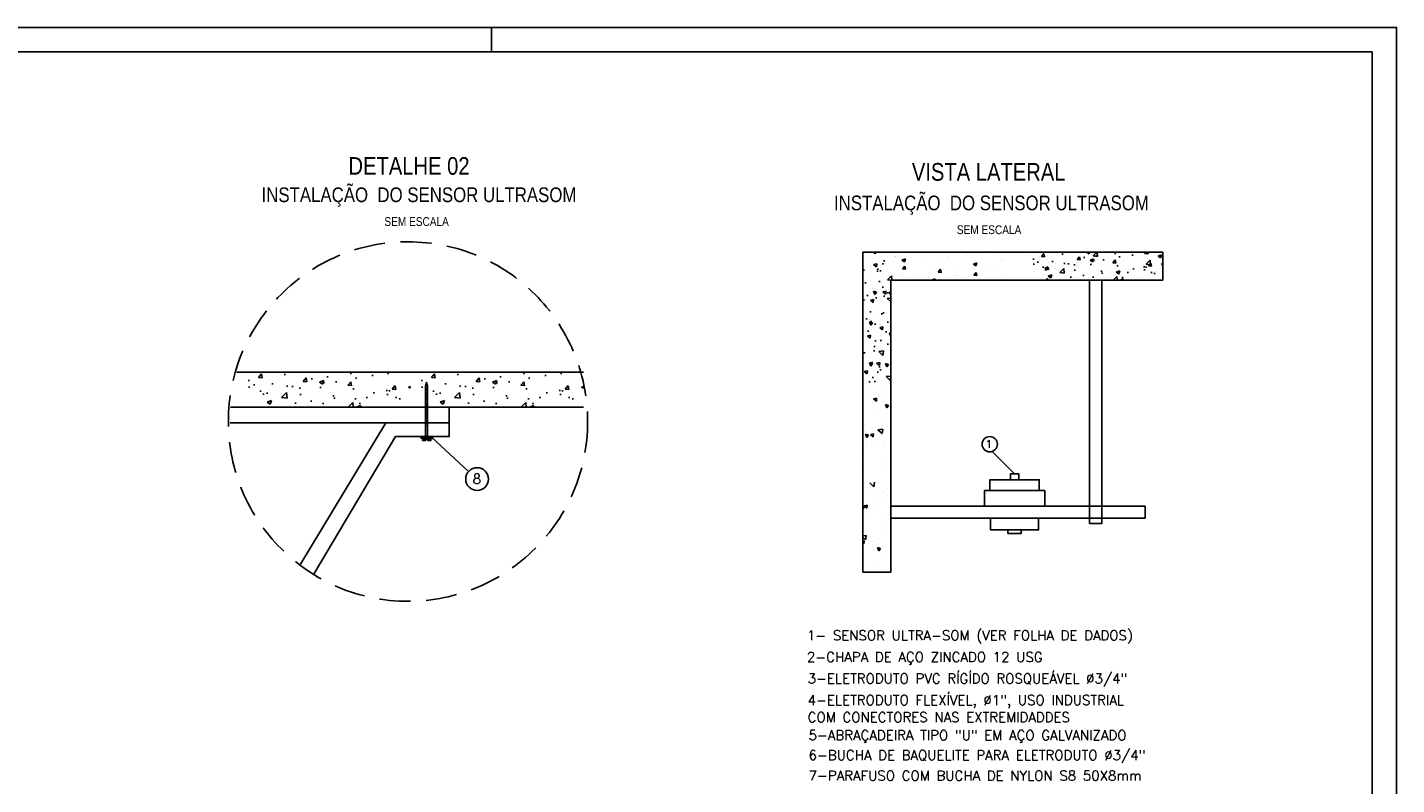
# Model space of a CAD drawing. Header units: millimetres. Extents: x 231 to 651, y 19 to 330.
# Tile 3 of 3: x 371 to 651, y 176 to 330. Entities that reach past the tile are written whole.
import ezdxf

# ---------------------------------------------------------------- set-up
doc = ezdxf.new("R2010")
doc.units = ezdxf.units.MM
doc.linetypes.add('HIDDEN', pattern=[9.525, 6.35, -3.175])
for name, color, linetype in [('2', 2, 'Continuous'), ('ARQ-FORMATO', 1, 'Continuous'), ('M_EXT_02', 2, 'Continuous'), ('TEXTO PROJ', 2, 'Continuous')]:
    doc.layers.add(name, color=color, linetype=linetype)
doc.styles.add('ARIAL', font='ARIALN.TTF')
doc.styles.add('ROMANS', font='ROMANS.SHX')

msp = doc.modelspace()

# ---------------------------------------------------------------- hatches: boundary and pattern name
h = msp.add_hatch()
h.set_pattern_fill('AR-CONC', color=256, scale=0.04, angle=90, style=0)
h.set_pattern_definition([(140, (852.132, -414.549), (0.637563, 7.287384), [0.762, -8.382]), (85, (852.132, -414.549), (-7.64226, -1.40971), [0.6096, -6.7056]), (190.451, (852.185, -413.942), (-7.004665, 5.8777), [0.6476, -7.1236]), (136.1842, (850.1, -414.549), (1.68169, 10.84316), [1.143, -12.573]), (186.6356, (850.24, -413.645), (-9.89702, 9.49617), [0.9714, -10.6854]), (81.184, (850.1, -414.549), (-9.897, 9.49618), [0.9144, -10.0584]), (111, (850.608, -413.533), (4.09062, 6.064593), [0.762, -8.382]), (56, (850.608, -413.533), (-7.367516, 2.47208), [0.6096, -6.7056]), (161.4514, (850.949, -413.028), (-3.27691, 8.536656), [0.6476, -7.1236]), (127.5, (852.132, -414.549), (-3.3822, 0.123544), [0, -6.624318, 0, -6.807197, 0, -6.730997]), (97.5, (852.132, -414.549), (-4.007221, 2.672786), [0, -3.881119, 0, -6.471918, 0, -2.5654]), (57.5, (852.132, -416.8148), (0.22915, 5.423622), [0, -2.54, 0, -7.924797, 0, -10.515596]), (47.5, (852.132, -417.831), (-1.01706, 5.925165), [0, -3.302, 0, -5.262878, 0, -7.467597])])
h.paths.add_polyline_path([(541.81, 284.54), (541.81, 257.38), (547.54, 257.38), (547.54, 284.54)])
h = msp.add_hatch()
h.set_pattern_fill('AR-CONC', color=256, scale=0.04, style=0)
h.set_pattern_definition([(50, (-95.916, -25.7865), (7.287384, -0.637563), [0.762, -8.382]), (355, (-95.916, -25.7865), (-1.40971, 7.64226), [0.6096, -6.7056]), (100.451, (-95.3086, -25.8396), (5.8777, 7.004665), [0.6476, -7.1236]), (46.1842, (-95.916, -23.7545), (10.84316, -1.68169), [1.143, -12.573]), (96.6356, (-95.012, -23.895), (9.49617, 9.89702), [0.9714, -10.6854]), (351.184, (-95.916, -23.754), (9.49618, 9.897), [0.9144, -10.0584]), (21, (-94.9, -24.2625), (6.064593, -4.09062), [0.762, -8.382]), (326, (-94.9, -24.2625), (2.47208, 7.367516), [0.6096, -6.7056]), (71.4514, (-94.3945, -24.603), (8.536656, 3.27691), [0.6476, -7.1236]), (37.5, (-95.9159, -25.7865), (0.123544, 3.3822), [0, -6.624318, 0, -6.807197, 0, -6.730997]), (7.5, (-95.916, -25.7865), (2.672786, 4.007221), [0, -3.881119, 0, -6.471918, 0, -2.5654]), (327.5, (-98.1815, -25.7865), (5.423622, -0.22915), [0, -2.54, 0, -7.924797, 0, -10.515596]), (317.5, (-99.1975, -25.7865), (5.925165, 1.01706), [0, -3.302, 0, -5.262878, 0, -7.467597])])
h.paths.add_polyline_path([(603.17, 284.54), (576.02, 284.54), (576.02, 278.8), (603.17, 278.8)])
h = msp.add_hatch()
h.set_pattern_fill('AR-CONC', color=256, scale=0.05, angle=360, style=0)
h.set_pattern_definition([(50, (-424.473, -127.862), (9.10923, -0.796954), [0.9525, -10.4775]), (355, (-424.473, -127.862), (-1.76214, 9.55283), [0.762, -8.382]), (100.451, (-423.714, -127.929), (7.34712, 8.75583), [0.8095, -8.9045]), (46.1842, (-424.473, -125.322), (13.55395, -2.10212), [1.42875, -15.71624]), (96.6356, (-423.344, -125.497), (11.8702, 12.37127), [1.21425, -13.35675]), (351.184, (-424.473, -125.322), (11.87023, 12.37125), [1.143, -12.573]), (21, (-423.203, -125.957), (7.58074, -5.113274), [0.9525, -10.4775]), (326, (-423.203, -125.957), (3.0901, 9.209395), [0.762, -8.382]), (71.4514, (-422.571, -126.383), (10.67082, 4.09614), [0.8095, -8.9045]), (37.5, (-424.473, -127.8622), (0.15443, 4.22775), [0, -8.280397, 0, -8.508997, 0, -8.413747]), (7.5, (-424.473, -127.862), (3.340982, 5.009027), [0, -4.851398, 0, -8.089897, 0, -3.20675]), (327.5, (-427.3052, -127.8622), (6.779527, -0.286437), [0, -3.175, 0, -9.905996, 0, -13.144495]), (317.5, (-428.575, -127.862), (7.406456, 1.271324), [0, -4.1275, 0, -6.578598, 0, -9.334497])])
h.paths.add_polyline_path([(449.38, 260.04), (415.44, 260.04), (415.44, 252.87), (449.38, 252.87)])
h = msp.add_hatch()
h.set_pattern_fill('AR-CONC', color=256, scale=0.05, angle=360, style=0)
h.set_pattern_definition([(50, (-389.116, -127.862), (9.10923, -0.796954), [0.9525, -10.4775]), (355, (-389.116, -127.862), (-1.76214, 9.55283), [0.762, -8.382]), (100.451, (-388.357, -127.929), (7.34712, 8.75583), [0.8095, -8.9045]), (46.1842, (-389.116, -125.322), (13.55395, -2.10212), [1.42875, -15.71624]), (96.6356, (-387.987, -125.497), (11.8702, 12.37127), [1.21425, -13.35675]), (351.184, (-389.116, -125.322), (11.87023, 12.37125), [1.143, -12.573]), (21, (-387.846, -125.957), (7.58074, -5.113274), [0.9525, -10.4775]), (326, (-387.846, -125.957), (3.0901, 9.209395), [0.762, -8.382]), (71.4514, (-387.214, -126.383), (10.67082, 4.09614), [0.8095, -8.9045]), (37.5, (-389.116, -127.8622), (0.15443, 4.22775), [0, -8.280397, 0, -8.508997, 0, -8.413747]), (7.5, (-389.116, -127.862), (3.340982, 5.009027), [0, -4.851398, 0, -8.089897, 0, -3.20675]), (327.5, (-391.9482, -127.8622), (6.779527, -0.286437), [0, -3.175, 0, -9.905996, 0, -13.144495]), (317.5, (-393.218, -127.862), (7.406456, 1.271324), [0, -4.1275, 0, -6.578598, 0, -9.334497])])
h.paths.add_polyline_path([(484.74, 260.04), (450.8, 260.04), (450.8, 252.87), (484.74, 252.87)])
h = msp.add_hatch()
h.set_pattern_fill('ANSI31', color=256, scale=0.1, angle=450, style=0)
h.set_pattern_definition([(45, (-212.67506, -1407.17524), (0.22450632, -0.22450632), [])])
h.paths.add_polyline_path([(452.88, 250.92), (452.88, 248.88), (452.48, 248.88), (452.48, 250.92)])
h.paths.add_polyline_path([(452.88, 257.17), (452.88, 250.92), (452.48, 250.92), (452.48, 257.17)])

# ---------------------------------------------------------------- linework, layer by layer
for p, q in [((541.81, 219.22), (541.81, 284.54)), ((547.54, 284.54), (603.17, 284.54)), ((548.43, 283.6), (548.43, 283.6)), ((548.57, 283.62), (548.57, 283.62)), ((549.82, 282.89), (550.53, 283.16)), ((549.82, 282.89), (550.32, 282.55)), ((550.24, 283.8), (550.24, 283.8)), ((550.32, 282.55), (550.53, 283.16)), ((554, 283.39), (554, 283.39)), ((555.38, 284.45), (555.38, 284.45)), ((556.83, 283.03), (556.83, 283.03)), ((557.28, 284.53), (557.28, 284.53)), ((559.37, 283.36), (559.37, 283.36)), ((559.42, 283.16), (559.42, 283.16)), ((562.7, 284.3), (562.7, 284.3)), ((563.22, 283.87), (563.22, 283.87)), ((564.84, 282.93), (564.84, 282.93)), ((568.13, 284.07), (568.13, 284.07)), ((570.08, 283.1), (570.08, 283.1)), ((570.27, 282.71), (570.27, 282.71)), ((570.88, 283.19), (570.88, 283.19)), ((576.15, 283.95), (576.15, 283.95)), ((578.97, 283.61), (578.97, 283.61)), ((587.03, 283.45), (587.03, 283.45)), ((587.55, 284.54), (588.06, 284.2)), ((588.06, 284.2), (588.17, 284.54)), ((588.26, 282.91), (588.98, 283.18)), ((588.26, 282.91), (588.77, 282.57)), ((588.77, 282.57), (588.98, 283.18)), ((588.89, 283.77), (589.63, 284.54)), ((588.89, 283.77), (589.79, 283.63)), ((589.01, 282.81), (589.01, 282.81)), ((589.79, 283.63), (589.69, 284.54)), ((589.82, 283.15), (589.82, 283.15)), ((591.66, 282.7), (591.66, 282.7)), ((592.58, 284.08), (592.58, 284.08)), ((595.13, 284.42), (595.13, 284.42)), ((595.24, 282.92), (595.24, 282.92)), ((596.87, 283.41), (596.87, 283.41)), ((596.93, 284.54), (596.93, 284.62)), ((599.52, 284.29), (600.13, 284.24)), ((599.53, 284.29), (599.73, 284.54)), ((599.73, 282.09), (600.53, 282.91)), ((600.13, 284.23), (600.08, 284.54)), ((600.64, 281.95), (600.53, 282.91)), ((600.67, 282.7), (600.67, 282.7)), ((602, 284.06), (602, 284.06)), ((602.16, 283.72), (602.87, 284)), ((602.16, 283.72), (602.66, 283.38)), ((602.66, 283.38), (602.87, 284)), ((543.15, 282.34), (543.15, 282.34)), ((543.25, 281.54), (543.25, 281.54)), ((543.64, 281.73), (543.64, 281.73)), ((545.3, 280.97), (545.3, 280.97)), ((546.54, 282.22), (546.54, 282.22)), ((549.92, 281.11), (550.41, 281.7)), ((549.92, 281.11), (550.53, 281.06)), ((550.12, 280.41), (550.12, 280.41)), ((550.41, 282.18), (550.41, 282.18)), ((550.53, 281.05), (550.41, 281.69)), ((552.31, 280.05), (552.31, 280.05)), ((555.25, 281.06), (555.25, 281.06)), ((557.21, 280.47), (557.7, 281.06)), ((557.21, 280.47), (557.82, 280.42)), ((557.82, 280.42), (557.7, 281.05)), ((558.23, 281.07), (558.23, 281.07)), ((560.53, 281.83), (560.53, 281.83)), ((560.55, 279.86), (560.55, 279.86)), ((564.16, 282.08), (564.16, 282.08)), ((564.42, 282.07), (565.13, 282.35)), ((564.42, 282.07), (564.92, 281.73)), ((564.5, 279.84), (564.99, 280.42)), ((564.5, 279.84), (565.1, 279.78)), ((564.92, 281.73), (565.13, 282.35)), ((565.11, 279.78), (564.99, 280.42)), ((565.75, 282.54), (565.75, 282.54)), ((566.97, 280.71), (566.97, 280.71)), ((569.51, 281.04), (569.51, 281.04)), ((579.02, 281.26), (579.73, 281.53)), ((579.02, 281.26), (579.52, 280.92)), ((579.52, 280.92), (579.73, 281.53)), ((579.77, 282.39), (579.77, 282.39)), ((581.12, 282.25), (581.12, 282.25)), ((581.25, 281.29), (581.25, 281.29)), ((587.44, 280.09), (587.44, 280.09)), ((588.45, 282.01), (588.45, 282.01)), ((589.91, 280.07), (589.91, 280.07)), ((591.96, 281.79), (591.96, 281.79)), ((592.45, 280.41), (592.45, 280.41)), ((593.36, 281.11), (593.36, 281.11)), ((593.62, 280.45), (594.33, 280.72)), ((593.62, 280.45), (594.12, 280.11)), ((594.12, 280.11), (594.33, 280.72)), ((596.3, 280.91), (596.3, 280.91)), ((596.75, 280.03), (596.75, 280.03)), ((597.39, 281.56), (597.39, 281.56)), ((599.29, 282.12), (599.29, 282.12)), ((599.73, 282.09), (600.64, 281.95)), ((601.72, 279.89), (601.72, 279.89)), ((601.88, 280.68), (601.88, 280.68)), ((602.72, 281.76), (602.72, 281.76)), ((602.81, 281.33), (602.81, 281.33)), ((542.28, 279.59), (542.28, 279.59)), ((543.8, 277.21), (543.8, 277.21)), ((545.64, 278.43), (545.64, 278.43)), ((546.86, 278.92), (547.66, 279.74)), ((546.87, 278.92), (547.61, 278.8)), ((547.19, 277.08), (547.19, 277.08)), ((547.44, 277.57), (547.44, 277.57)), ((547.54, 265.44), (547.54, 278.81)), ((547.54, 219.22), (547.54, 278.81)), ((547.54, 278.81), (603.17, 278.8)), ((547.77, 278.8), (547.66, 279.74)), ((549.83, 279.59), (549.83, 279.59)), ((553.98, 278.8), (603.17, 278.8)), ((554.16, 279.02), (554.16, 279.02)), ((555.26, 279.36), (555.26, 279.36)), ((555.89, 278.8), (556.59, 279.07)), ((556.5, 278.8), (556.59, 279.07)), ((556.7, 279.36), (556.7, 279.36)), ((560.68, 279.14), (560.68, 279.14)), ((565.62, 279.16), (565.62, 279.16)), ((566.1, 278.91), (566.1, 278.91)), ((570.75, 279.81), (570.75, 279.81)), ((579.27, 278.8), (579.56, 279.15)), ((579.63, 278.8), (579.56, 279.14)), ((586.9, 279.77), (586.9, 279.77)), ((588.18, 229.1), (588.18, 278.8)), ((588.89, 279.43), (588.89, 279.43)), ((590.68, 278.8), (590.68, 229.09)), ((591.53, 279.32), (591.53, 279.32)), ((595.8, 278.88), (595.8, 278.88)), ((542.47, 274.68), (542.47, 274.68)), ((543.41, 276.31), (543.41, 276.31)), ((544.27, 275.88), (544, 276.59)), ((544.61, 276.38), (544, 276.59)), ((544.26, 275.62), (544.26, 275.62)), ((544.27, 275.88), (544.61, 276.38)), ((546.57, 276.57), (545.93, 276.45)), ((546.51, 275.96), (545.93, 276.45)), ((546.51, 275.96), (546.56, 276.57)), ((542.05, 274.16), (542.05, 274.16)), ((544.52, 271.99), (544.52, 271.99)), ((546.48, 272.01), (546.48, 272.01)), ((547.21, 272.14), (547.21, 272.14)), ((541.82, 268.74), (541.82, 268.74)), ((542.98, 270.84), (542.98, 270.84)), ((543.18, 270.88), (543.18, 270.88)), ((545.28, 269.69), (545.28, 269.69)), ((545.93, 269.28), (545.29, 269.16)), ((545.87, 268.67), (545.29, 269.16)), ((545.87, 268.67), (545.92, 269.28)), ((541.9, 266.84), (541.9, 266.84)), ((543.32, 268.29), (543.32, 268.29)), ((545.28, 266.71), (545.28, 266.71)), ((546.98, 266.72), (546.98, 266.72)), ((546.99, 268.16), (546.99, 268.16)), ((547.54, 267.35), (547.28, 268.05)), ((547.54, 267.96), (547.28, 268.05)), ((542.95, 265.46), (542.95, 265.46)), ((546.3, 263.77), (546.3, 263.77)), ((547.32, 265.62), (547.32, 265.62)), ((542.55, 261.71), (542.55, 261.71)), ((543.46, 261.28), (543.18, 261.99)), ((543.8, 261.78), (543.19, 261.99)), ((543.46, 261.28), (543.8, 261.78)), ((544.16, 261.88), (544.16, 261.88)), ((545.29, 261.99), (544.65, 261.88)), ((545.23, 261.39), (544.65, 261.88)), ((545.23, 261.39), (545.29, 261.99)), ((545.93, 261.58), (545.93, 261.58)), ((546.75, 261.3), (546.75, 261.3)), ((542.72, 260.04), (542.72, 260.04)), ((542.74, 259.89), (542.74, 259.89)), ((544.67, 258.03), (544.67, 258.03)), ((547.54, 259.23), (546.6, 259.12)), ((547.43, 258.33), (546.6, 259.12)), ((547.31, 257.84), (547.31, 257.84)), ((547.43, 258.33), (547.54, 259.07)), ((543.27, 256.49), (543.27, 256.49)), ((544.65, 254.71), (544.02, 254.59)), ((544.6, 254.1), (544.65, 254.7)), ((545, 255.49), (545, 255.49)), ((546.52, 255.87), (546.52, 255.87)), ((546.65, 256.37), (546.65, 256.37)), ((542.49, 254.61), (542.49, 254.61)), ((543.76, 253.96), (543.76, 253.96)), ((544.6, 254.1), (544.01, 254.59)), ((546.73, 252.74), (546.46, 253.45)), ((547.08, 253.25), (546.46, 253.45)), ((546.74, 252.74), (547.08, 253.25)), ((541.84, 251.74), (541.84, 251.74)), ((542.26, 249.19), (542.26, 249.19)), ((544.03, 251.21), (544.03, 251.21)), ((545.85, 249.07), (545.85, 249.07)), ((546.29, 250.45), (546.29, 250.45)), ((547.41, 251.09), (547.41, 251.09)), ((542.35, 247.89), (542.35, 247.89)), ((542.64, 246.68), (542.37, 247.39)), ((542.99, 247.18), (542.37, 247.39)), ((542.64, 246.68), (542.99, 247.18)), ((544.02, 247.42), (543.38, 247.3)), ((543.96, 246.81), (543.38, 247.3)), ((543.96, 246.81), (544.01, 247.42)), ((544.77, 248.04), (544.77, 248.04)), ((545.89, 248.39), (544.92, 248.28)), ((545.75, 247.48), (544.92, 248.28)), ((545.75, 247.48), (545.89, 248.39)), ((542.04, 243.76), (542.04, 243.76)), ((542.54, 245.6), (542.54, 245.6)), ((542.68, 245.35), (542.68, 245.35)), ((544.68, 246.08), (544.68, 246.08)), ((546.06, 245.02), (546.06, 245.02)), ((546.35, 245.22), (546.35, 245.22)), ((542.01, 240.99), (542.01, 240.99)), ((545.39, 240.86), (545.39, 240.86)), ((545.79, 242.11), (545.79, 242.11)), ((546.69, 242.68), (546.69, 242.68)), ((542.77, 235.71), (542.77, 235.71)), ((544.06, 236.64), (543.24, 237.43)), ((544.03, 235.09), (544.03, 235.09)), ((544.07, 236.64), (544.21, 237.55)), ((546.15, 235.59), (546.15, 235.59)), ((546.81, 236.19), (546.81, 236.19)), ((547.53, 236.26), (547.53, 236.26)), ((542.17, 232.58), (541.81, 232.7)), ((541.83, 232.07), (542.17, 232.58)), ((542.74, 232.84), (542.1, 232.73)), ((542.68, 232.24), (542.1, 232.73)), ((542.68, 232.24), (542.74, 232.84)), ((544.37, 232.54), (544.37, 232.54)), ((544.58, 233.75), (544.58, 233.75)), ((545.61, 234.18), (545.61, 234.18)), ((547.54, 232.69), (599.53, 232.69)), ((547.54, 230.19), (547.54, 232.69)), ((541.83, 232.07), (541.81, 232.13)), ((543.42, 230.58), (543.42, 230.58)), ((546.8, 230.46), (546.8, 230.46)), ((599.53, 230.19), (547.54, 230.19)), ((542.52, 226.7), (541.81, 226.62)), ((542.38, 225.8), (542.52, 226.7)), ((545.38, 228.75), (545.38, 228.75)), ((545.6, 227.83), (545.6, 227.83)), ((588.18, 229.1), (590.68, 229.1)), ((542.38, 225.8), (541.81, 226.35)), ((542.1, 225.56), (541.81, 225.5)), ((542.05, 224.95), (541.81, 225.15)), ((542.05, 224.95), (542.1, 225.56)), ((544.14, 225.36), (544.14, 225.36)), ((545.11, 223.54), (544.83, 224.25)), ((545.45, 224.04), (544.83, 224.25)), ((545.11, 223.54), (545.45, 224.04)), ((545.21, 226.13), (545.21, 226.13)), ((547.52, 225.24), (547.52, 225.24)), ((542.05, 222.41), (542.05, 222.41)), ((545.15, 223.33), (545.15, 223.33)), ((545.72, 222.28), (545.72, 222.28)), ((546.61, 221.9), (546.61, 221.9)), ((547.54, 219.22), (541.81, 219.22)), ((544.9, 220.09), (544.9, 220.09)), ((546.05, 219.73), (546.05, 219.73))]:
    msp.add_line(p, q)
for points in [[(547.54, 284.54), (541.81, 284.54)], [(603.17, 278.8), (603.17, 284.54)], [(413.9, 260.04), (484.74, 260.04)], [(452.88, 246.89), (452.88, 246.89), (452.88, 257.2), (452.64, 257.96), (452.48, 257.16), (452.48, 246.87)], [(412.61, 252.87), (457.28, 252.87), (457.29, 249.68)], [(412.61, 252.87), (484.74, 252.87)], [(452.48, 252.85), (452.88, 252.85)], [(457.29, 246.89), (457.29, 249.68), (412.5, 249.68)], [(429.71, 218.91), (446.3, 246.89), (457.29, 246.89), (457.29, 249.68), (444.33, 249.68), (426.94, 220.83)], [(451.59, 246.71), (453.87, 246.71)], [(452.31, 246.48), (451.82, 246.1), (452.47, 246.1), (452.47, 246.3), (452.91, 246.3), (452.91, 246.1), (453.6, 246.1), (453.1, 246.48)], [(599.53, 232.69), (599.53, 230.19)]]:
    msp.add_lwpolyline(points)
for points in [[(453.87, 246.48), (453.87, 246.89), (451.59, 246.89), (451.59, 246.48)], [(451.59, 246.48), (451.59, 246.89), (453.87, 246.89), (453.87, 246.48)], [(567.79, 235.85), (577.9, 235.85), (577.9, 238.05), (567.79, 238.05)], [(572.01, 238.05), (573.68, 238.05), (573.68, 239.28), (572.01, 239.28)], [(566.69, 232.69), (579, 232.69), (579, 235.85), (566.69, 235.85)], [(567.93, 230.19), (577.76, 230.19), (577.76, 227.83), (567.93, 227.83)], [(571.49, 227.83), (574.21, 227.83), (574.21, 227.11), (571.49, 227.11)]]:
    msp.add_lwpolyline(points, close=True)
at = {"layer": '2'}
msp.add_lwpolyline([(230.92, 33.46), (230.92, 330.46), (650.92, 330.46), (650.92, 33.46)], close=True, dxfattribs=at)
msp.add_lwpolyline([(465.92, 325.46), (465.92, 330.46)], dxfattribs=at)
at = {"layer": 'ARQ-FORMATO'}
msp.add_lwpolyline([(255.92, 38.46), (255.92, 325.46), (645.92, 325.46), (645.92, 38.46)], close=True, dxfattribs=at)
at = {"layer": 'M_EXT_02', "linetype": 'HIDDEN'}
msp.add_circle((448.88, 249.95), 36.71, dxfattribs=at)
at = {"layer": 'TEXTO PROJ', "color": 2}
msp.add_line((572.85, 239.28), (568.26, 243.85), dxfattribs=at)
msp.add_lwpolyline([(453.67, 246.76), (461.27, 239.77)], dxfattribs=at)
for centre, radius in [((567.76, 245.32), 1.56), ((463, 238.2), 2.33)]:
    msp.add_circle(centre, radius, dxfattribs=at)

# ---------------------------------------------------------------- texts
for s, height, style, p in [('DETALHE 02', 3.6, 'ARIAL', (436.71, 300.36)), ('VISTA LATERAL', 3.6, 'ARIAL', (551.85, 299.15)), ('INSTALAÇÃO  DO SENSOR ULTRASOM', 3, 'ARIAL', (418.95, 294.77)), ('INSTALAÇÃO  DO SENSOR ULTRASOM', 3, 'ARIAL', (535.94, 293.1)), ('SEM ESCALA', 1.8, 'ARIAL', (444.05, 289.9)), ('SEM ESCALA', 1.8, 'ARIAL', (561.04, 288.23)), ('1', 1.6, 'ROMANS', (566.88, 244.58)), ('8', 2, 'ROMANS', (462.09, 237.24)), ('1- SENSOR ULTRA-SOM (VER FOLHA DE DADOS)', 2, 'ROMANS', (530.4, 205.27)), ('2-CHAPA DE AÇO ZINCADO 12 USG ', 2, 'ROMANS', (530.4, 200.86)), ('3-ELETRODUTO PVC RÍGÍDO ROSQUEÁVEL %%C3/4" ', 2, 'ROMANS', (530.56, 196.46)), ('4-ELETRODUTO FLEXÍVEL, %%C1", USO INDUSTRIAL  ', 2, 'ROMANS', (530.56, 192.05)), ('COM CONECTORES NAS EXTREMIDADDES', 2, 'ROMANS', (530.56, 188.56)), ('5-ABRAÇADEIRA TIPO "U" EM AÇO GALVANIZADO', 2, 'ROMANS', (530.74, 184.89)), ('6-BUCHA DE BAQUELITE PARA ELETRODUTO %%C3/4"', 2, 'ROMANS', (530.74, 180.81)), ('7-PARAFUSO COM BUCHA DE NYLON S8 50X8mm', 2, 'ROMANS', (530.74, 176.64))]:
    msp.add_text(s, height=height, dxfattribs=dict(at, style=style)).set_placement(p)

doc.saveas('drawing.dxf')
